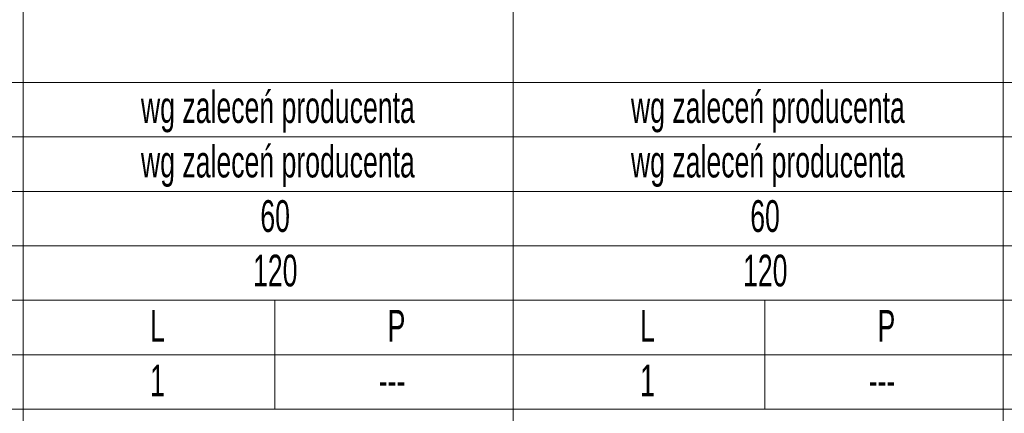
# Model space of a CAD drawing. Header units: centimetres. Extents: x 4440 to 22479, y -13438 to -10259.
# Tile 7 of 21: x 7595 to 8680, y -11514 to -11081. Entities that reach past the tile are written whole.
import ezdxf

# ---------------------------------------------------------------- set-up
doc = ezdxf.new("R2010")
doc.units = ezdxf.units.CM
doc.header["$MEASUREMENT"] = 0
doc.layers.add('00RamTab-L', color=7, linetype='Continuous')
doc.layers.add('MF_Logo', color=7, linetype='Continuous')
doc.styles.add('GENERATED_STYLE_2', font='txt')

msp = doc.modelspace()

# ---------------------------------------------------------------- linework, layer by layer
at = {"layer": 'MF_Logo', "color": 7, "linetype": 'Continuous', "lineweight": 13}
for p, q in [((7598.6, -12811.5), (7598.6, -10405.9)), ((8138.4, -12811.5), (8138.4, -10405.9)), ((8678.2, -12811.5), (8678.2, -10405.9)), ((4439.5, -11149.7), (10293.6, -11149.7)), ((4903.6, -11209.7), (7598.6, -11209.7)), ((7598.6, -11209.7), (10293.6, -11209.7)), ((4439.5, -11269.7), (10293.6, -11269.7)), ((4903.6, -11329.7), (7598.6, -11329.7)), ((7598.6, -11329.7), (10293.6, -11329.7)), ((4439.5, -11389.7), (10293.6, -11389.7)), ((7875.9, -11509.7), (7875.9, -11389.7)), ((8415.7, -11509.7), (8415.7, -11389.7)), ((4439.5, -11449.7), (10293.6, -11449.7)), ((4439.5, -11509.7), (10293.6, -11509.7))]:
    msp.add_line(p, q, dxfattribs=at)

# ---------------------------------------------------------------- texts
at = {"layer": '00RamTab-L', "color": 7, "linetype": 'Continuous', "lineweight": 13, "char_height": 35, "attachment_point": 1, "style": 'GENERATED_STYLE_2'}
for s, insert in [('\\A1;{\\W0.600000x;\\pql;\\fArial|b0|i0|c238|p38;wg zaleceń producenta}', (7728.5, -11159.4)), ('\\A1;{\\W0.600000x;\\pql;\\fArial|b0|i0|c238|p38;wg zaleceń producenta}', (8268.3, -11159.4)), ('\\A1;{\\W0.600000x;\\pql;\\fArial|b0|i0|c238|p38;wg zaleceń producenta}', (7728.5, -11219.4)), ('\\A1;{\\W0.600000x;\\pql;\\fArial|b0|i0|c238|p38;wg zaleceń producenta}', (8268.3, -11219.4)), ('\\A1;{\\W0.600000x;\\pql;\\fArial|b0|i0|c238|p38;60}', (7860, -11279.4)), ('\\A1;{\\W0.600000x;\\pql;\\fArial|b0|i0|c238|p38;60}', (8399.7, -11279.4)), ('\\A1;{\\W0.600000x;\\pql;\\fArial|b0|i0|c238|p38;120}', (7852, -11339.4)), ('\\A1;{\\W0.600000x;\\pql;\\fArial|b0|i0|c238|p38;120}', (8391.8, -11339.4))]:
    msp.add_mtext(s, dxfattribs=dict(at, insert=insert))
at = {"layer": '00RamTab-L', "color": 7, "linetype": 'Continuous', "lineweight": 25, "char_height": 35, "style": 'GENERATED_STYLE_2'}
for s, insert, attachment_point in [('\\A1;{\\W0.600000x;\\pql;\\fArial|b0|i0|c238|p38;L}', (7738.6, -11400.4), 1), ('\\A1;{\\W0.600000x;\\pqr;\\fArial|b0|i0|c238|p38;P}', (8019.8, -11400.4), 3), ('\\A1;{\\W0.600000x;\\pql;\\fArial|b0|i0|c238|p38;L}', (8278.4, -11400.4), 1), ('\\A1;{\\W0.600000x;\\pqr;\\fArial|b0|i0|c238|p38;P}', (8559.5, -11400.4), 3), ('\\A1;{\\W0.600000x;\\pql;\\fArial|b0|i0|c238|p38;1}', (7738.6, -11460.4), 1), ('\\A1;{\\W0.600000x;\\pql;\\fArial|b0|i0|c238|p38;1}', (8278.4, -11460.4), 1), ('\\A1;{\\W0.600000x;\\pqr;\\fArial|b0|i0|c238|p38;---}', (8019.8, -11460.4), 3), ('\\A1;{\\W0.600000x;\\pqr;\\fArial|b0|i0|c238|p38;---}', (8559.5, -11460.4), 3)]:
    msp.add_mtext(s, dxfattribs=dict(at, insert=insert, attachment_point=attachment_point))

doc.saveas('drawing.dxf')
